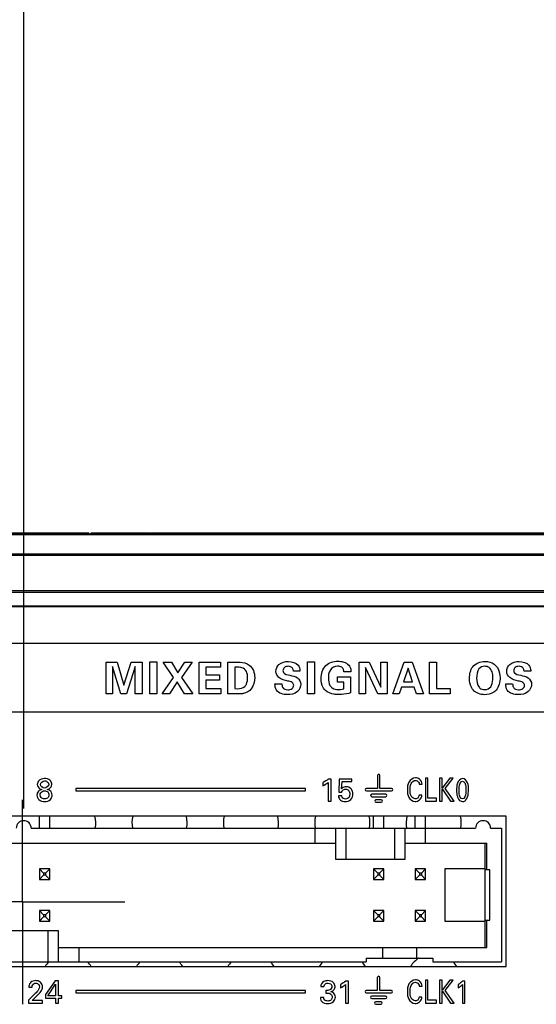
# Model space of a CAD drawing. Header units: inches. Extents: x 0 to 34, y 0 to 22.
# Tile 26 of 125: x 9.8 to 10.7, y 6.3 to 8. Entities that reach past the tile are written whole.
import ezdxf

# ---------------------------------------------------------------- set-up
doc = ezdxf.new("R2010")
doc.units = ezdxf.units.IN
doc.header["$LTSCALE"] = 1.87
doc.header["$MEASUREMENT"] = 0
doc.linetypes.add('CENTER', pattern=[0.6, 0.375, -0.075, 0.075, -0.075])
doc.layers.get('0').update_dxf_attribs({"linetype": 'CONTINUOUS'})
doc.layers.add('02___PRT_ALL_AXES', color=7, linetype='CONTINUOUS')
doc.layers.add('DIMENSIONS', color=7, linetype='CONTINUOUS')
doc.styles.get("Standard").update_dxf_attribs({"font": 'txt', "width": 0.8})
doc.dimstyles.new('DIMSTYLE_2', dxfattribs={"dimtxt": 0.125, "dimasz": 0.18, "dimexe": 0.125, "dimexo": 0.0625, "dimgap": 0.09, "dimtad": 0, "dimtih": 1, "dimtoh": 1, "dimdec": 3, "dimlfac": 1.333333, "dimzin": 4, "dimdsep": 46, "dimtxsty": 'STANDARD', "dimblk": '_FILLED', "dimblk1": '_FILLED', "dimblk2": '_FILLED', "dimcen": 0.09, "dimadec": 0, "dimazin": 0, "dimtp": 0.001, "dimtm": 0.001, "dimtfac": 1, "dimtdec": 3, "dimtofl": 0, "dimtmove": 0, "dimatfit": 3, "dimldrblk": '_FILLED', "dimfxl": 1, "dimtolj": 1, "dimtzin": 4, "dimarcsym": 0})

# ---------------------------------------------------------------- blocks, each defined once
blk = doc.blocks.new('*D13')
at = {"layer": 'DIMENSIONS', "color": 2, "linetype": 'CONTINUOUS'}
blk.add_line((11.061, 6.826), (11.061, 9.748), dxfattribs=at)
at = {"layer": 'DIMENSIONS', "color": 2, "linetype": 'CONTINUOUS', "insert": (10.9985, 9.8105), "char_height": 0.125, "width": 1.425, "attachment_point": 1, "rotation": 90, "line_spacing_factor": 0.9}
blk.add_mtext('6.143{\\Ftxt.shx;\\W1.000000;\\H0.125000; }[156.03]', dxfattribs=at)
blk = doc.blocks.new('_FILLED')
at = {"color": 0, "linetype": 'BYBLOCK'}
blk.add_solid([(0, 0), (-1, 0.1736), (-1, -0.1736)], dxfattribs=at)
blk = doc.blocks.new('*D14')
at = {"layer": 'DIMENSIONS', "color": 2, "linetype": 'CONTINUOUS'}
blk.add_line((11.6235, 6.826), (11.6235, 9.748), dxfattribs=at)
at = {"layer": 'DIMENSIONS', "color": 2, "linetype": 'CONTINUOUS', "insert": (11.561, 9.8105), "char_height": 0.125, "width": 1.425, "attachment_point": 1, "rotation": 90, "line_spacing_factor": 0.9}
blk.add_mtext('6.893{\\Ftxt.shx;\\W1.000000;\\H0.125000; }[175.08]', dxfattribs=at)
blk = doc.blocks.new('*D15')
at = {"layer": 'DIMENSIONS', "color": 2, "linetype": 'CONTINUOUS'}
blk.add_line((12.1687, 6.6965), (12.1687, 9.748), dxfattribs=at)
at = {"layer": 'DIMENSIONS', "color": 2, "linetype": 'CONTINUOUS', "insert": (12.1062, 9.8105), "char_height": 0.125, "width": 1.425, "attachment_point": 1, "rotation": 90, "line_spacing_factor": 0.9}
blk.add_mtext('7.620{\\Ftxt.shx;\\W1.000000;\\H0.125000; }[193.55]', dxfattribs=at)
blk = doc.blocks.new('*D16')
at = {"layer": 'DIMENSIONS', "color": 2, "linetype": 'CONTINUOUS'}
blk.add_line((12.6763, 6.826), (12.6763, 9.748), dxfattribs=at)
at = {"layer": 'DIMENSIONS', "color": 2, "linetype": 'CONTINUOUS', "insert": (12.6138, 9.8105), "char_height": 0.125, "width": 1.425, "attachment_point": 1, "rotation": 90, "line_spacing_factor": 0.9}
blk.add_mtext('8.297{\\Ftxt.shx;\\W1.000000;\\H0.125000; }[210.74]', dxfattribs=at)
blk = doc.blocks.new('*D17')
at = {"layer": 'DIMENSIONS', "color": 2, "linetype": 'CONTINUOUS'}
blk.add_line((13.2907, 6.826), (13.2907, 9.748), dxfattribs=at)
at = {"layer": 'DIMENSIONS', "color": 2, "linetype": 'CONTINUOUS', "insert": (13.2282, 9.8105), "char_height": 0.125, "width": 1.425, "attachment_point": 1, "rotation": 90, "line_spacing_factor": 0.9}
blk.add_mtext('9.116{\\Ftxt.shx;\\W1.000000;\\H0.125000; }[231.55]', dxfattribs=at)
blk = doc.blocks.new('*D26')
at = {"layer": 'DIMENSIONS', "color": 2, "linetype": 'CONTINUOUS'}
blk.add_line((9.7837, 6.615), (9.7837, 9.748), dxfattribs=at)
at = {"layer": 'DIMENSIONS', "color": 2, "linetype": 'CONTINUOUS', "insert": (9.7212, 9.8105), "char_height": 0.125, "width": 1.425, "attachment_point": 1, "rotation": 90, "line_spacing_factor": 0.9}
blk.add_mtext('4.440{\\Ftxt.shx;\\W1.000000;\\H0.125000; }[112.78]', dxfattribs=at)

msp = doc.modelspace()

# ---------------------------------------------------------------- linework, layer by layer
at = {"color": 7, "linetype": 'CONTINUOUS'}
for p, q in [((9.76149, 7.11024), (9.90092, 7.11024)), ((9.79783, 7.10799), (9.79783, 7.11024)), ((9.86698, 7.10799), (9.86698, 7.11024)), ((9.89785, 7.10799), (9.89785, 7.11024)), ((9.90092, 7.10799), (9.90092, 7.11024)), ((9.90464, 7.10799), (9.90464, 7.11024)), ((9.90464, 7.11024), (10.01145, 7.11024)), ((9.90617, 7.10799), (9.90617, 7.11024)), ((9.95432, 7.10799), (9.95432, 7.11024)), ((10.01145, 7.10799), (10.01145, 7.11024)), ((10.01276, 7.10799), (10.01276, 7.11024)), ((10.01276, 7.11024), (10.49052, 7.11024)), ((10.05695, 7.10799), (10.05695, 7.11024)), ((10.10315, 7.10799), (10.10315, 7.11024)), ((10.14736, 7.10799), (10.14736, 7.11024)), ((10.16223, 7.10799), (10.16223, 7.11024)), ((10.20841, 7.10799), (10.20841, 7.11024)), ((10.22046, 7.10799), (10.22046, 7.11024)), ((10.24475, 7.10799), (10.24475, 7.11024)), ((10.29421, 7.10799), (10.29421, 7.11024)), ((10.29989, 7.10799), (10.29989, 7.11024)), ((10.36751, 7.10799), (10.36751, 7.11024)), ((10.43361, 7.10799), (10.43361, 7.11024)), ((10.44106, 7.10799), (10.44106, 7.11024)), ((10.45418, 7.10799), (10.45418, 7.11024)), ((10.49052, 7.10799), (10.49052, 7.11024)), ((10.49059, 7.11024), (10.59375, 7.11024)), ((10.52795, 7.10799), (10.52795, 7.11024)), ((10.55705, 7.10799), (10.55705, 7.11024)), ((10.59381, 7.11024), (10.9068, 7.11024)), ((10.59381, 7.10799), (10.59381, 7.11024)), ((10.64001, 7.10799), (10.64001, 7.11024)), ((10.64307, 7.10799), (10.64307, 7.11024)), ((10.65509, 7.10799), (10.65509, 7.11024)), ((10.65971, 7.10799), (10.65971, 7.11024)), ((6.49681, 7.10799), (13.91066, 7.10799)), ((6.75374, 7.10713), (13.65374, 7.10713)), ((13.65374, 7.07135), (6.75374, 7.07135)), ((13.65374, 7.06926), (6.75374, 7.06926)), ((6.85874, 7.00628), (13.54874, 7.00628)), ((6.85874, 7.00356), (13.54874, 7.00356)), ((13.54874, 6.97836), (6.85874, 6.97836)), ((13.54874, 6.97726), (6.85874, 6.97726)), ((13.52164, 6.91132), (8.91021, 6.91132)), ((9.93171, 6.82068), (9.93171, 6.87791)), ((9.93171, 6.87791), (9.95174, 6.87791)), ((9.95847, 6.82068), (9.94319, 6.86976)), ((9.94319, 6.86976), (9.94319, 6.82068)), ((9.95174, 6.87791), (9.96385, 6.83628)), ((9.96385, 6.83628), (9.97691, 6.87791)), ((9.98419, 6.86976), (9.9686, 6.82068)), ((9.97691, 6.87791), (9.99638, 6.87791)), ((9.98419, 6.82068), (9.98419, 6.86976)), ((9.99638, 6.87791), (9.99638, 6.82068)), ((10.01041, 6.82068), (10.01041, 6.87807)), ((10.01041, 6.87807), (10.02268, 6.87807)), ((10.02268, 6.87807), (10.02268, 6.82068)), ((10.03399, 6.87791), (10.04911, 6.87791)), ((10.05276, 6.85029), (10.03399, 6.87791)), ((10.04911, 6.87791), (10.06067, 6.85844)), ((10.06067, 6.85844), (10.07302, 6.87791)), ((10.08615, 6.87791), (10.06731, 6.85037)), ((10.07302, 6.87791), (10.08615, 6.87791)), ((10.09859, 6.82068), (10.09859, 6.87791)), ((10.09859, 6.87791), (10.1369, 6.87791)), ((10.11086, 6.86858), (10.11086, 6.85496)), ((10.1369, 6.86858), (10.11086, 6.86858)), ((10.1369, 6.87791), (10.1369, 6.86858)), ((10.15021, 6.82068), (10.15021, 6.87775)), ((10.15021, 6.87775), (10.16914, 6.87767)), ((10.16264, 6.86849), (10.16264, 6.8301)), ((10.29367, 6.87807), (10.30594, 6.87807)), ((10.29367, 6.82068), (10.29367, 6.87807)), ((10.30594, 6.87807), (10.30594, 6.82068)), ((10.38613, 6.87791), (10.40386, 6.87791)), ((10.38613, 6.82068), (10.38613, 6.87791)), ((10.39768, 6.86818), (10.39768, 6.82068)), ((10.41985, 6.82068), (10.39768, 6.86818)), ((10.40386, 6.87791), (10.42531, 6.83287)), ((10.42531, 6.87791), (10.4367, 6.87791)), ((10.42531, 6.83287), (10.42531, 6.87791)), ((10.4367, 6.87791), (10.4367, 6.82068)), ((10.44638, 6.82068), (10.46704, 6.87791)), ((10.47401, 6.86667), (10.46553, 6.84229)), ((10.46704, 6.87791), (10.48161, 6.87791)), ((10.48192, 6.84229), (10.47401, 6.86667)), ((10.48161, 6.87791), (10.50147, 6.82068)), ((10.51256, 6.87783), (10.52506, 6.87783)), ((10.51256, 6.82068), (10.51256, 6.87783)), ((10.52506, 6.87783), (10.52506, 6.83042)), ((10.03265, 6.82068), (10.05276, 6.85029)), ((10.06731, 6.85037), (10.08726, 6.82068)), ((10.11086, 6.85496), (10.13525, 6.85496)), ((10.11086, 6.84562), (10.11086, 6.83019)), ((10.13525, 6.84562), (10.11086, 6.84562)), ((10.13525, 6.85496), (10.13525, 6.84562)), ((10.27988, 6.86153), (10.26809, 6.86153)), ((10.34733, 6.85116), (10.37068, 6.85116)), ((10.34733, 6.84166), (10.34733, 6.85116)), ((10.37148, 6.86034), (10.35873, 6.86034)), ((10.37068, 6.85116), (10.37068, 6.82259)), ((10.69431, 6.86153), (10.68252, 6.86153)), ((10.05948, 6.84221), (10.04579, 6.82068)), ((10.07223, 6.82068), (10.05948, 6.84221)), ((10.11086, 6.83019), (10.13778, 6.83019)), ((10.13778, 6.83019), (10.13778, 6.82068)), ((10.16264, 6.8301), (10.16747, 6.82994)), ((10.23492, 6.83896), (10.24743, 6.83896)), ((10.35842, 6.84166), (10.34733, 6.84166)), ((10.35842, 6.82963), (10.35842, 6.84166)), ((10.46237, 6.83303), (10.4581, 6.82068)), ((10.485, 6.83303), (10.46237, 6.83303)), ((10.46553, 6.84229), (10.48192, 6.84229)), ((10.48912, 6.82068), (10.485, 6.83303)), ((10.52506, 6.83042), (10.54961, 6.83042)), ((10.54961, 6.83042), (10.54961, 6.82068)), ((10.64935, 6.83896), (10.66186, 6.83896)), ((9.94319, 6.82068), (9.93171, 6.82068)), ((9.9686, 6.82068), (9.95847, 6.82068)), ((9.99638, 6.82068), (9.98419, 6.82068)), ((10.02268, 6.82068), (10.01041, 6.82068)), ((10.04579, 6.82068), (10.03265, 6.82068)), ((10.08726, 6.82068), (10.07223, 6.82068)), ((10.13778, 6.82068), (10.09859, 6.82068)), ((10.16803, 6.82068), (10.15021, 6.82068)), ((10.30594, 6.82068), (10.29367, 6.82068)), ((10.39768, 6.82068), (10.38613, 6.82068)), ((10.4367, 6.82068), (10.41985, 6.82068)), ((10.4581, 6.82068), (10.44638, 6.82068)), ((10.50147, 6.82068), (10.48912, 6.82068)), ((10.54961, 6.82068), (10.51256, 6.82068)), ((8.91021, 6.7884), (13.52164, 6.7884)), ((10.33579, 6.66768), (10.33071, 6.66768)), ((10.33579, 6.62809), (10.33579, 6.66768)), ((10.35054, 6.66768), (10.34951, 6.64411)), ((10.3728, 6.66768), (10.35054, 6.66768)), ((10.3728, 6.66305), (10.3728, 6.66768)), ((10.41903, 6.67402), (10.41903, 6.65078)), ((10.42341, 6.65078), (10.42341, 6.67402)), ((10.50963, 6.6694), (10.5051, 6.6694)), ((10.5051, 6.6694), (10.5051, 6.62809)), ((10.50963, 6.63318), (10.50963, 6.6694)), ((10.53511, 6.6694), (10.53057, 6.6694)), ((10.53057, 6.6694), (10.53057, 6.62809)), ((10.53511, 6.65132), (10.53511, 6.6694)), ((10.54889, 6.6694), (10.53511, 6.65132)), ((10.54038, 6.65092), (10.55516, 6.6694)), ((10.55516, 6.6694), (10.54889, 6.6694)), ((9.87748, 6.65047), (9.87748, 6.64672)), ((10.29, 6.65047), (9.87748, 6.65047)), ((10.29, 6.64672), (10.29, 6.65047)), ((10.32109, 6.66145), (10.32109, 6.65573)), ((10.3303, 6.66145), (10.3303, 6.62809)), ((10.35471, 6.65023), (10.35547, 6.66305)), ((10.35547, 6.66305), (10.3728, 6.66305)), ((10.41903, 6.65078), (10.39919, 6.65078)), ((10.44429, 6.65078), (10.42341, 6.65078)), ((10.49422, 6.65824), (10.49911, 6.65824)), ((10.53511, 6.62809), (10.53511, 6.65)), ((10.53511, 6.65), (10.55035, 6.62809)), ((10.55676, 6.62809), (10.54038, 6.65092)), ((9.87748, 6.64672), (10.29, 6.64672)), ((10.35495, 6.63747), (10.349, 6.63747)), ((10.34951, 6.64411), (10.35471, 6.64411)), ((10.39919, 6.64641), (10.44429, 6.64641)), ((10.43398, 6.64044), (10.40895, 6.64044)), ((10.40895, 6.63607), (10.43398, 6.63607)), ((10.49902, 6.63896), (10.49399, 6.63896)), ((10.52501, 6.63318), (10.50963, 6.63318)), ((10.52501, 6.62809), (10.52501, 6.63318)), ((10.3303, 6.62809), (10.33579, 6.62809)), ((10.42578, 6.63027), (10.41634, 6.63027)), ((10.41634, 6.6259), (10.42578, 6.6259)), ((10.5051, 6.62809), (10.52501, 6.62809)), ((10.53057, 6.62809), (10.53511, 6.62809)), ((10.55035, 6.62809), (10.55676, 6.62809)), ((10.64999, 6.60121), (8.91749, 6.60121)), ((9.81205, 6.57946), (9.81205, 6.60121)), ((9.83042, 6.57946), (9.83042, 6.60121)), ((10.41205, 6.57946), (10.41205, 6.60121)), ((10.43042, 6.57946), (10.43042, 6.60121)), ((10.48705, 6.57946), (10.48705, 6.60121)), ((10.50542, 6.57946), (10.50542, 6.60121)), ((10.64999, 6.33121), (10.64999, 6.60121)), ((9.79724, 6.57946), (10.59524, 6.57946)), ((10.30686, 6.57946), (10.30686, 6.55246)), ((10.34436, 6.52321), (10.34436, 6.57946)), ((10.36311, 6.52321), (10.36311, 6.57946)), ((10.44936, 6.57946), (10.44936, 6.52321)), ((10.46811, 6.57946), (10.46811, 6.52321)), ((10.50561, 6.55246), (10.50561, 6.57946)), ((10.62224, 6.57946), (10.64174, 6.57946)), ((10.64174, 6.57946), (10.64174, 6.33946)), ((9.22311, 6.55246), (10.34436, 6.55246)), ((10.46811, 6.55246), (10.61549, 6.55246)), ((10.61174, 6.55246), (10.61174, 6.36496)), ((10.61549, 6.50446), (10.61549, 6.55246)), ((10.46811, 6.52321), (10.34436, 6.52321)), ((9.81186, 6.50634), (9.81957, 6.49863)), ((9.81186, 6.50634), (9.81186, 6.48759)), ((9.83061, 6.50634), (9.81186, 6.50634)), ((9.81957, 6.4953), (9.81186, 6.48759)), ((9.81957, 6.49863), (9.81957, 6.4953)), ((9.8229, 6.49863), (9.81957, 6.49863)), ((9.8229, 6.4953), (9.81957, 6.4953)), ((9.83061, 6.50634), (9.8229, 6.49863)), ((9.8229, 6.49863), (9.8229, 6.4953)), ((9.8229, 6.4953), (9.83061, 6.48759)), ((9.83061, 6.48759), (9.83061, 6.50634)), ((10.43061, 6.50634), (10.41186, 6.50634)), ((10.41186, 6.50634), (10.41957, 6.49863)), ((10.41186, 6.50634), (10.41186, 6.48759)), ((10.41957, 6.4953), (10.41186, 6.48759)), ((10.4229, 6.49863), (10.41957, 6.49863)), ((10.41957, 6.49863), (10.41957, 6.4953)), ((10.4229, 6.4953), (10.41957, 6.4953)), ((10.43061, 6.50634), (10.4229, 6.49863)), ((10.4229, 6.49863), (10.4229, 6.4953)), ((10.4229, 6.4953), (10.43061, 6.48759)), ((10.43061, 6.48759), (10.43061, 6.50634)), ((10.50561, 6.50634), (10.48686, 6.50634)), ((10.48686, 6.50634), (10.49457, 6.49863)), ((10.48686, 6.50634), (10.48686, 6.48759)), ((10.49457, 6.4953), (10.48686, 6.48759)), ((10.4979, 6.49863), (10.49457, 6.49863)), ((10.49457, 6.49863), (10.49457, 6.4953)), ((10.4979, 6.4953), (10.49457, 6.4953)), ((10.50561, 6.50634), (10.4979, 6.49863)), ((10.4979, 6.49863), (10.4979, 6.4953)), ((10.4979, 6.4953), (10.50561, 6.48759)), ((10.50561, 6.48759), (10.50561, 6.50634)), ((10.54049, 6.5068), (10.61174, 6.5068)), ((10.54049, 6.41212), (10.54049, 6.5068)), ((10.62074, 6.50446), (10.61174, 6.50446)), ((10.62074, 6.41446), (10.62074, 6.50446)), ((9.81186, 6.48759), (9.83061, 6.48759)), ((10.41186, 6.48759), (10.43061, 6.48759)), ((10.48686, 6.48759), (10.50561, 6.48759)), ((9.81186, 6.43134), (9.81957, 6.42363)), ((9.81186, 6.43134), (9.81186, 6.41259)), ((9.83061, 6.43134), (9.81186, 6.43134)), ((9.81957, 6.4203), (9.81186, 6.41259)), ((9.81957, 6.42363), (9.81957, 6.4203)), ((9.8229, 6.42363), (9.81957, 6.42363)), ((9.8229, 6.4203), (9.81957, 6.4203)), ((9.83061, 6.43134), (9.8229, 6.42363)), ((9.8229, 6.42363), (9.8229, 6.4203)), ((9.8229, 6.4203), (9.83061, 6.41259)), ((9.83061, 6.41259), (9.83061, 6.43134)), ((10.43061, 6.43134), (10.41186, 6.43134)), ((10.41186, 6.43134), (10.41957, 6.42363)), ((10.41186, 6.43134), (10.41186, 6.41259)), ((10.41957, 6.4203), (10.41186, 6.41259)), ((10.4229, 6.42363), (10.41957, 6.42363)), ((10.41957, 6.42363), (10.41957, 6.4203)), ((10.4229, 6.4203), (10.41957, 6.4203)), ((10.43061, 6.43134), (10.4229, 6.42363)), ((10.4229, 6.42363), (10.4229, 6.4203)), ((10.4229, 6.4203), (10.43061, 6.41259)), ((10.43061, 6.41259), (10.43061, 6.43134)), ((10.50561, 6.43134), (10.48686, 6.43134)), ((10.49457, 6.42363), (10.48686, 6.43134)), ((10.48686, 6.43134), (10.48686, 6.41259)), ((10.49457, 6.4203), (10.48686, 6.41259)), ((10.4979, 6.42363), (10.49457, 6.42363)), ((10.49457, 6.42363), (10.49457, 6.4203)), ((10.4979, 6.4203), (10.49457, 6.4203)), ((10.50561, 6.43134), (10.4979, 6.42363)), ((10.4979, 6.4203), (10.4979, 6.42363)), ((10.50561, 6.41259), (10.4979, 6.4203)), ((10.50561, 6.41259), (10.50561, 6.43134)), ((9.81186, 6.41259), (9.83061, 6.41259)), ((10.41186, 6.41259), (10.43061, 6.41259)), ((10.48686, 6.41259), (10.50561, 6.41259)), ((10.61174, 6.41212), (10.54049, 6.41212)), ((10.61174, 6.41446), (10.62074, 6.41446)), ((10.61549, 6.36496), (10.61549, 6.41446)), ((9.72186, 6.39571), (9.84561, 6.39571)), ((9.82686, 6.39571), (9.82686, 6.33946)), ((9.84561, 6.39571), (9.84561, 6.33946)), ((9.84561, 6.36496), (10.61549, 6.36496)), ((9.88311, 6.33946), (9.88311, 6.36496)), ((10.42799, 6.36496), (10.42799, 6.34621)), ((10.43624, 6.36534), (10.48124, 6.36534)), ((10.43624, 6.36533), (10.43624, 6.36496)), ((10.48124, 6.36496), (10.48124, 6.36533)), ((10.48949, 6.34621), (10.48949, 6.36496)), ((9.24374, 6.33946), (10.39874, 6.33946)), ((10.39874, 6.34621), (10.51874, 6.34621)), ((10.39874, 6.34621), (10.39874, 6.33946)), ((10.51874, 6.34621), (10.51874, 6.33946)), ((10.51874, 6.33946), (10.64174, 6.33946)), ((8.91749, 6.33121), (10.64999, 6.33121)), ((9.84, 6.30542), (9.82283, 6.28071)), ((9.82719, 6.27853), (9.84086, 6.29942)), ((9.84619, 6.30542), (9.84, 6.30542)), ((9.84086, 6.29942), (9.84086, 6.27853)), ((9.84619, 6.27853), (9.84619, 6.30542)), ((10.35252, 6.29868), (10.35252, 6.29295)), ((10.36172, 6.29868), (10.36172, 6.26531)), ((10.36721, 6.30491), (10.36213, 6.30491)), ((10.36721, 6.26531), (10.36721, 6.30491)), ((10.41877, 6.31125), (10.41877, 6.28801)), ((10.42314, 6.28801), (10.42314, 6.31125)), ((10.50963, 6.30663), (10.5051, 6.30663)), ((10.5051, 6.30663), (10.5051, 6.26531)), ((10.50963, 6.27041), (10.50963, 6.30663)), ((10.53511, 6.30663), (10.53057, 6.30663)), ((10.53057, 6.30663), (10.53057, 6.26531)), ((10.53511, 6.28854), (10.53511, 6.30663)), ((10.54889, 6.30663), (10.53511, 6.28854)), ((10.54038, 6.28815), (10.55516, 6.30663)), ((10.55516, 6.30663), (10.54889, 6.30663)), ((10.56423, 6.29868), (10.56423, 6.29295)), ((10.57159, 6.29868), (10.57159, 6.26531)), ((10.57599, 6.30491), (10.57192, 6.30491)), ((10.57599, 6.26531), (10.57599, 6.30491)), ((9.80277, 6.28071), (9.79242, 6.27052)), ((9.79299, 6.2941), (9.799, 6.2941)), ((9.80569, 6.27642), (9.81302, 6.2842)), ((9.82283, 6.28071), (9.82283, 6.2739)), ((9.84086, 6.27853), (9.82719, 6.27853)), ((9.85197, 6.27853), (9.84619, 6.27853)), ((9.85197, 6.2739), (9.85197, 6.27853)), ((10.28998, 6.2877), (9.87748, 6.2877)), ((9.87748, 6.2877), (9.87748, 6.28394)), ((9.87748, 6.28394), (10.28998, 6.28394)), ((10.28998, 6.28394), (10.28998, 6.2877)), ((10.31718, 6.29484), (10.32295, 6.29484)), ((10.32656, 6.28797), (10.32656, 6.28334)), ((10.41877, 6.28801), (10.39892, 6.28801)), ((10.39892, 6.28363), (10.44403, 6.28363)), ((10.44403, 6.28801), (10.42314, 6.28801)), ((10.49422, 6.29547), (10.49911, 6.29547)), ((10.53511, 6.28723), (10.55035, 6.26531)), ((10.53511, 6.26531), (10.53511, 6.28723)), ((10.55676, 6.26531), (10.54038, 6.28815)), ((9.79242, 6.27052), (9.79242, 6.26531)), ((9.79242, 6.26531), (9.81759, 6.26531)), ((9.79876, 6.26984), (9.80569, 6.27642)), ((9.81759, 6.26984), (9.79876, 6.26984)), ((9.81759, 6.26531), (9.81759, 6.26984)), ((9.82283, 6.2739), (9.84069, 6.2739)), ((9.84069, 6.2739), (9.84069, 6.26531)), ((9.84069, 6.26531), (9.84619, 6.26531)), ((9.84619, 6.2739), (9.85197, 6.2739)), ((9.84619, 6.26531), (9.84619, 6.2739)), ((10.32261, 6.2755), (10.31655, 6.2755)), ((10.36172, 6.26531), (10.36721, 6.26531)), ((10.43371, 6.27767), (10.40869, 6.27767)), ((10.40869, 6.2733), (10.43371, 6.2733)), ((10.42551, 6.2675), (10.41607, 6.2675)), ((10.41607, 6.26312), (10.42551, 6.26312)), ((10.49902, 6.27618), (10.49399, 6.27618)), ((10.5051, 6.26531), (10.52501, 6.26531)), ((10.52501, 6.27041), (10.50963, 6.27041)), ((10.52501, 6.26531), (10.52501, 6.27041)), ((10.53057, 6.26531), (10.53511, 6.26531)), ((10.55035, 6.26531), (10.55676, 6.26531)), ((10.57159, 6.26531), (10.57599, 6.26531))]:
    msp.add_line(p, q, dxfattribs=at)
for centre in [(9.78374, 6.57946), (10.60874, 6.57946)]:
    msp.add_arc(centre, 0.0135, 0, 180, dxfattribs=at)
for centre, major_axis, start_param, end_param in [((9.86365, 6.58911), (0, 0.04959), 4.5165382, 4.958949), ((10.02775, 6.58911), (0, 0.04959), 1.3242363, 1.7666471), ((10.02775, 6.58911), (0, 0.04959), 4.5165382, 4.958949), ((10.19185, 6.58911), (0, 0.04959), 1.3242363, 1.7666471), ((10.19185, 6.58911), (0, 0.04959), 4.5165382, 4.958949), ((10.35595, 6.58911), (0, 0.04959), 1.3242363, 1.7666471), ((10.35595, 6.58911), (0, 0.04959), 4.5165382, 4.958949), ((10.52005, 6.58911), (0, 0.04959), 1.3242363, 1.7666471), ((10.52005, 6.58911), (0, 0.04959), 4.5165382, 4.958949), ((9.86365, 6.30488), (0, 0.04916), 0.7904405, 1.0055044), ((9.86365, 6.30488), (0, 0.04916), -1.0055044, -0.7904405), ((10.02775, 6.30488), (0, 0.04916), 0.7904405, 1.0055044), ((10.02775, 6.30488), (0, 0.04916), -1.0055044, -0.7904405), ((10.19185, 6.30488), (0, 0.04916), 0.7904405, 1.0055044), ((10.19185, 6.30488), (0, 0.04916), -1.0055044, -0.7904405), ((10.35595, 6.30488), (0, 0.04916), 0.7904405, 1.0055044), ((10.35595, 6.30488), (0, 0.04916), -1.0055044, -0.7904405), ((10.52005, 6.30488), (0, 0.04916), 0.5719308, 1.0055044), ((10.52005, 6.30488), (0, 0.04916), -1.0055044, -0.7904405)]:
    msp.add_ellipse(centre, major_axis=major_axis, ratio=0.9999988, start_param=start_param, end_param=end_param, dxfattribs=at)
for points, knots in [([(10.31789, 6.84838), (10.31789, 6.8566), (10.32288, 6.8742), (10.34025, 6.87949), (10.34789, 6.87949)], [0, 0, 0, 0, 0.5182732, 1, 1, 1, 1]), ([(10.17546, 6.8677), (10.17478, 6.86789), (10.17057, 6.86882), (10.16622, 6.86866), (10.16264, 6.86849)], [0, 0, 0, 0, 0.1655884, 1, 1, 1, 1]), ([(10.16914, 6.87767), (10.17028, 6.87767), (10.17707, 6.87753), (10.18427, 6.8759), (10.18884, 6.87253)], [0, 0, 0, 0, 0.1683466, 1, 1, 1, 1]), ([(10.18591, 6.85005), (10.18591, 6.85382), (10.18505, 6.86141), (10.17882, 6.86677), (10.17546, 6.8677)], [0, 0, 0, 0, 0.5195079, 1, 1, 1, 1]), ([(10.23674, 6.86113), (10.23674, 6.86563), (10.24148, 6.87683), (10.25336, 6.87886), (10.25939, 6.87886)], [0, 0, 0, 0, 0.4274068, 1, 1, 1, 1]), ([(10.25883, 6.87023), (10.25644, 6.87023), (10.25154, 6.86926), (10.24941, 6.86454), (10.24941, 6.86247)], [0, 0, 0, 0, 0.536422, 1, 1, 1, 1]), ([(10.24941, 6.86247), (10.24941, 6.86136), (10.25069, 6.8557), (10.25773, 6.85519), (10.26184, 6.85416)], [0, 0, 0, 0, 0.2081188, 1, 1, 1, 1]), ([(10.26809, 6.86153), (10.26795, 6.86329), (10.267, 6.86818), (10.26168, 6.87023), (10.25883, 6.87023)], [0, 0, 0, 0, 0.3835074, 1, 1, 1, 1]), ([(10.27664, 6.87214), (10.27739, 6.87118), (10.27936, 6.86793), (10.27988, 6.86406), (10.27988, 6.86153)], [0, 0, 0, 0, 0.3241478, 1, 1, 1, 1]), ([(10.34757, 6.87055), (10.34239, 6.87055), (10.33175, 6.86442), (10.33087, 6.85362), (10.33087, 6.84878)], [0, 0, 0, 0, 0.5171776, 1, 1, 1, 1]), ([(10.35714, 6.86611), (10.35659, 6.867), (10.35406, 6.86974), (10.35016, 6.87055), (10.34757, 6.87055)], [0, 0, 0, 0, 0.2872311, 1, 1, 1, 1]), ([(10.36736, 6.87229), (10.36822, 6.87129), (10.37072, 6.86774), (10.3714, 6.8633), (10.37148, 6.86034)], [0, 0, 0, 0, 0.3082425, 1, 1, 1, 1]), ([(10.58437, 6.84846), (10.58437, 6.85575), (10.58729, 6.87239), (10.604, 6.87911), (10.61183, 6.87911)], [0, 0, 0, 0, 0.4818668, 1, 1, 1, 1]), ([(10.61183, 6.87911), (10.61348, 6.87911), (10.6207, 6.8787), (10.62819, 6.87556), (10.63193, 6.87134)], [0, 0, 0, 0, 0.2258867, 1, 1, 1, 1]), ([(10.62498, 6.86018), (10.62398, 6.86312), (10.62078, 6.86861), (10.61465, 6.87032), (10.61191, 6.87032)], [0, 0, 0, 0, 0.531801, 1, 1, 1, 1]), ([(10.63193, 6.87134), (10.63339, 6.86968), (10.6377, 6.86322), (10.63922, 6.85529), (10.63922, 6.84982)], [0, 0, 0, 0, 0.288258, 1, 1, 1, 1]), ([(10.65117, 6.86113), (10.65117, 6.86563), (10.65591, 6.87683), (10.66778, 6.87886), (10.67381, 6.87886)], [0, 0, 0, 0, 0.4274176, 1, 1, 1, 1]), ([(10.67326, 6.87023), (10.67087, 6.87023), (10.66597, 6.86926), (10.66384, 6.86454), (10.66384, 6.86247)], [0, 0, 0, 0, 0.536422, 1, 1, 1, 1]), ([(10.66384, 6.86247), (10.66384, 6.86136), (10.66512, 6.8557), (10.67216, 6.85519), (10.67627, 6.85416)], [0, 0, 0, 0, 0.2081068, 1, 1, 1, 1]), ([(10.68252, 6.86153), (10.68238, 6.86329), (10.68143, 6.86818), (10.67611, 6.87023), (10.67326, 6.87023)], [0, 0, 0, 0, 0.383501, 1, 1, 1, 1]), ([(10.69107, 6.87214), (10.69182, 6.87118), (10.69379, 6.86793), (10.69431, 6.86406), (10.69431, 6.86153)], [0, 0, 0, 0, 0.3241478, 1, 1, 1, 1]), ([(10.19857, 6.85005), (10.19857, 6.84302), (10.19572, 6.82946), (10.18374, 6.82231), (10.17831, 6.82131)], [0, 0, 0, 0, 0.5603778, 1, 1, 1, 1]), ([(10.18076, 6.8339), (10.18195, 6.83509), (10.18513, 6.84004), (10.18591, 6.84598), (10.18591, 6.85005)], [0, 0, 0, 0, 0.2926734, 1, 1, 1, 1]), ([(10.2578, 6.8438), (10.25236, 6.84516), (10.24212, 6.84707), (10.23674, 6.85701), (10.23674, 6.86113)], [0, 0, 0, 0, 0.5767339, 1, 1, 1, 1]), ([(10.26184, 6.85416), (10.26649, 6.85305), (10.27598, 6.85161), (10.28147, 6.84225), (10.28147, 6.83794)], [0, 0, 0, 0, 0.5260234, 1, 1, 1, 1]), ([(10.32549, 6.82701), (10.32395, 6.82851), (10.31926, 6.83477), (10.31789, 6.84283), (10.31789, 6.84838)], [0, 0, 0, 0, 0.2789643, 1, 1, 1, 1]), ([(10.33087, 6.84878), (10.33087, 6.84765), (10.33108, 6.84229), (10.33271, 6.83655), (10.33562, 6.83343)], [0, 0, 0, 0, 0.2099558, 1, 1, 1, 1]), ([(10.59141, 6.82709), (10.58991, 6.82869), (10.58557, 6.83511), (10.58437, 6.84303), (10.58437, 6.84846)], [0, 0, 0, 0, 0.2874871, 1, 1, 1, 1]), ([(10.62251, 6.83358), (10.62304, 6.83437), (10.62585, 6.83932), (10.6264, 6.84526), (10.6264, 6.84997)], [0, 0, 0, 0, 0.1681235, 1, 1, 1, 1]), ([(10.67223, 6.8438), (10.66679, 6.84516), (10.65655, 6.84707), (10.65117, 6.85701), (10.65117, 6.86113)], [0, 0, 0, 0, 0.5767425, 1, 1, 1, 1]), ([(10.67627, 6.85416), (10.68092, 6.85305), (10.6904, 6.85161), (10.6959, 6.84225), (10.6959, 6.83794)], [0, 0, 0, 0, 0.5260196, 1, 1, 1, 1]), ([(10.25709, 6.81934), (10.25016, 6.81934), (10.23658, 6.82273), (10.23498, 6.83489), (10.23492, 6.83896)], [0, 0, 0, 0, 0.6293088, 1, 1, 1, 1]), ([(10.24743, 6.83896), (10.24743, 6.83678), (10.24777, 6.83067), (10.25442, 6.82812), (10.2578, 6.82812)], [0, 0, 0, 0, 0.392269, 1, 1, 1, 1]), ([(10.28147, 6.83794), (10.28147, 6.83308), (10.2757, 6.82148), (10.2634, 6.81934), (10.25709, 6.81934)], [0, 0, 0, 0, 0.434914, 1, 1, 1, 1]), ([(10.26864, 6.83612), (10.26864, 6.83803), (10.26576, 6.84291), (10.26057, 6.84313), (10.2578, 6.8438)], [0, 0, 0, 0, 0.4021556, 1, 1, 1, 1]), ([(10.2578, 6.82812), (10.26054, 6.82812), (10.26592, 6.82888), (10.26864, 6.83395), (10.26864, 6.83612)], [0, 0, 0, 0, 0.5581632, 1, 1, 1, 1]), ([(10.34979, 6.81942), (10.34689, 6.81942), (10.33835, 6.81977), (10.32956, 6.82301), (10.32549, 6.82701)], [0, 0, 0, 0, 0.3365545, 1, 1, 1, 1]), ([(10.33562, 6.83343), (10.33632, 6.83265), (10.33995, 6.82931), (10.34525, 6.82852), (10.34907, 6.82852)], [0, 0, 0, 0, 0.2157377, 1, 1, 1, 1]), ([(10.34907, 6.82852), (10.35033, 6.82852), (10.35347, 6.82857), (10.35661, 6.8291), (10.35842, 6.82963)], [0, 0, 0, 0, 0.4003824, 1, 1, 1, 1]), ([(10.60147, 6.83287), (10.60192, 6.83225), (10.6045, 6.82932), (10.60874, 6.82828), (10.61183, 6.82828)], [0, 0, 0, 0, 0.1998403, 1, 1, 1, 1]), ([(10.63202, 6.82741), (10.63053, 6.82573), (10.62467, 6.82093), (10.61689, 6.81926), (10.61167, 6.81926)], [0, 0, 0, 0, 0.3003161, 1, 1, 1, 1]), ([(10.67152, 6.81934), (10.66459, 6.81934), (10.65101, 6.82273), (10.64941, 6.83489), (10.64935, 6.83896)], [0, 0, 0, 0, 0.6293057, 1, 1, 1, 1]), ([(10.66186, 6.83896), (10.66186, 6.83678), (10.6622, 6.83067), (10.66885, 6.82812), (10.67223, 6.82812)], [0, 0, 0, 0, 0.3922581, 1, 1, 1, 1]), ([(10.6959, 6.83794), (10.6959, 6.83308), (10.69013, 6.82148), (10.67782, 6.81934), (10.67152, 6.81934)], [0, 0, 0, 0, 0.4349063, 1, 1, 1, 1]), ([(10.68307, 6.83612), (10.68307, 6.83803), (10.68019, 6.84291), (10.675, 6.84313), (10.67223, 6.8438)], [0, 0, 0, 0, 0.4021556, 1, 1, 1, 1]), ([(10.67223, 6.82812), (10.67497, 6.82812), (10.68035, 6.82888), (10.68307, 6.83395), (10.68307, 6.83612)], [0, 0, 0, 0, 0.5581632, 1, 1, 1, 1]), ([(10.17831, 6.82131), (10.17775, 6.82121), (10.17435, 6.82068), (10.17089, 6.82068), (10.16803, 6.82068)], [0, 0, 0, 0, 0.1664501, 1, 1, 1, 1]), ([(10.37068, 6.82259), (10.36964, 6.82224), (10.36292, 6.82004), (10.35575, 6.81942), (10.34979, 6.81942)], [0, 0, 0, 0, 0.1561389, 1, 1, 1, 1]), ([(9.82104, 6.6686), (9.81734, 6.6686), (9.81051, 6.66655), (9.80822, 6.66018), (9.80822, 6.65779)], [0, 0, 0, 0, 0.6068468, 1, 1, 1, 1]), ([(9.83421, 6.65801), (9.83421, 6.66079), (9.83123, 6.66728), (9.82443, 6.6686), (9.82104, 6.6686)], [0, 0, 0, 0, 0.4497981, 1, 1, 1, 1]), ([(10.48726, 6.66997), (10.48263, 6.66997), (10.47335, 6.66296), (10.4728, 6.65308), (10.4728, 6.64829)], [0, 0, 0, 0, 0.4913805, 1, 1, 1, 1]), ([(10.49911, 6.65824), (10.49889, 6.66169), (10.49635, 6.66831), (10.48986, 6.66997), (10.48726, 6.66997)], [0, 0, 0, 0, 0.5703511, 1, 1, 1, 1]), ([(10.57182, 6.66849), (10.56772, 6.66849), (10.56088, 6.6599), (10.56121, 6.65171), (10.56121, 6.64743)], [0, 0, 0, 0, 0.4898673, 1, 1, 1, 1]), ([(10.58244, 6.64835), (10.58244, 6.65267), (10.58276, 6.66086), (10.57565, 6.66849), (10.57182, 6.66849)], [0, 0, 0, 0, 0.5308685, 1, 1, 1, 1]), ([(9.80822, 6.65779), (9.80822, 6.65487), (9.81099, 6.65054), (9.81497, 6.64923), (9.81618, 6.64897)], [0, 0, 0, 0, 0.7026156, 1, 1, 1, 1]), ([(9.82127, 6.66437), (9.82233, 6.66437), (9.8259, 6.66406), (9.82871, 6.66034), (9.82871, 6.6579)], [0, 0, 0, 0, 0.3040662, 1, 1, 1, 1]), ([(9.82613, 6.64903), (9.82738, 6.64926), (9.8315, 6.65053), (9.83421, 6.65505), (9.83421, 6.65801)], [0, 0, 0, 0, 0.3008791, 1, 1, 1, 1]), ([(10.36307, 6.65389), (10.36053, 6.65389), (10.3573, 6.65274), (10.35509, 6.65061), (10.35471, 6.65023)], [0, 0, 0, 0, 0.8280934, 1, 1, 1, 1]), ([(10.37492, 6.64085), (10.37492, 6.64403), (10.37324, 6.65099), (10.36632, 6.65389), (10.36307, 6.65389)], [0, 0, 0, 0, 0.4945536, 1, 1, 1, 1]), ([(10.47769, 6.64835), (10.47769, 6.65209), (10.47756, 6.65919), (10.48384, 6.66539), (10.48708, 6.66539)], [0, 0, 0, 0, 0.5360405, 1, 1, 1, 1]), ([(10.48708, 6.66539), (10.48929, 6.66539), (10.49333, 6.66344), (10.49404, 6.65966), (10.49422, 6.65824)], [0, 0, 0, 0, 0.606444, 1, 1, 1, 1]), ([(10.5656, 6.64772), (10.5656, 6.64956), (10.56558, 6.65493), (10.56778, 6.66391), (10.57188, 6.66391)], [0, 0, 0, 0, 0.310404, 1, 1, 1, 1]), ([(10.57188, 6.66391), (10.57561, 6.66391), (10.57809, 6.65529), (10.578, 6.65), (10.578, 6.64783)], [0, 0, 0, 0, 0.6319075, 1, 1, 1, 1]), ([(9.8132, 6.63919), (9.8132, 6.64197), (9.81619, 6.64616), (9.82015, 6.64663), (9.82127, 6.64663)], [0, 0, 0, 0, 0.7129444, 1, 1, 1, 1]), ([(9.82115, 6.63192), (9.81893, 6.63192), (9.8146, 6.63333), (9.8132, 6.63749), (9.8132, 6.63919)], [0, 0, 0, 0, 0.5659793, 1, 1, 1, 1]), ([(9.82905, 6.63936), (9.82905, 6.63767), (9.82793, 6.63337), (9.82344, 6.63192), (9.82115, 6.63192)], [0, 0, 0, 0, 0.4259921, 1, 1, 1, 1]), ([(9.82115, 6.6274), (9.82487, 6.6274), (9.83216, 6.62927), (9.83477, 6.6362), (9.83477, 6.63902)], [0, 0, 0, 0, 0.5692443, 1, 1, 1, 1]), ([(9.82127, 6.64663), (9.82324, 6.64663), (9.82746, 6.64544), (9.82905, 6.64127), (9.82905, 6.63936)], [0, 0, 0, 0, 0.5087599, 1, 1, 1, 1]), ([(9.83477, 6.63902), (9.83477, 6.64181), (9.83263, 6.64694), (9.82797, 6.64854), (9.82613, 6.64903)], [0, 0, 0, 0, 0.594576, 1, 1, 1, 1]), ([(10.349, 6.63747), (10.34911, 6.63465), (10.35173, 6.62862), (10.35792, 6.62717), (10.36079, 6.62717)], [0, 0, 0, 0, 0.496633, 1, 1, 1, 1]), ([(10.36153, 6.63187), (10.35931, 6.63187), (10.35566, 6.63339), (10.35497, 6.63659), (10.35495, 6.63747)], [0, 0, 0, 0, 0.7153647, 1, 1, 1, 1]), ([(10.36079, 6.62717), (10.36446, 6.62717), (10.37223, 6.62966), (10.37492, 6.63736), (10.37492, 6.64085)], [0, 0, 0, 0, 0.5126466, 1, 1, 1, 1]), ([(10.36936, 6.64096), (10.36936, 6.63907), (10.36871, 6.63444), (10.36401, 6.63187), (10.36153, 6.63187)], [0, 0, 0, 0, 0.432708, 1, 1, 1, 1]), ([(10.36187, 6.64949), (10.36384, 6.64949), (10.36838, 6.64781), (10.36936, 6.64316), (10.36936, 6.64096)], [0, 0, 0, 0, 0.4721833, 1, 1, 1, 1]), ([(10.4728, 6.64829), (10.4728, 6.64373), (10.4732, 6.63423), (10.48216, 6.62746), (10.48666, 6.62746)], [0, 0, 0, 0, 0.5028749, 1, 1, 1, 1]), ([(10.48703, 6.63215), (10.48399, 6.63215), (10.47754, 6.63752), (10.47769, 6.64462), (10.47769, 6.64835)], [0, 0, 0, 0, 0.4494815, 1, 1, 1, 1]), ([(10.48666, 6.62746), (10.48949, 6.62746), (10.49597, 6.62932), (10.49874, 6.6357), (10.49902, 6.63896)], [0, 0, 0, 0, 0.4643272, 1, 1, 1, 1]), ([(10.56121, 6.64743), (10.56121, 6.64363), (10.56149, 6.63895), (10.56298, 6.6346), (10.56327, 6.63387)], [0, 0, 0, 0, 0.828502, 1, 1, 1, 1]), ([(10.57177, 6.63203), (10.56805, 6.63203), (10.56556, 6.64045), (10.5656, 6.64566), (10.5656, 6.64772)], [0, 0, 0, 0, 0.6442809, 1, 1, 1, 1]), ([(10.578, 6.64783), (10.578, 6.64601), (10.57799, 6.64075), (10.57576, 6.63203), (10.57177, 6.63203)], [0, 0, 0, 0, 0.3138655, 1, 1, 1, 1]), ([(10.57805, 6.63032), (10.58074, 6.63347), (10.58225, 6.64008), (10.58244, 6.64624), (10.58244, 6.64835)], [0, 0, 0, 0, 0.6632105, 1, 1, 1, 1]), ([(10.57173, 6.62729), (10.57333, 6.62729), (10.57579, 6.62808), (10.57754, 6.62972), (10.57805, 6.63032)], [0, 0, 0, 0, 0.6714731, 1, 1, 1, 1]), ([(9.79665, 6.3028), (9.79469, 6.30109), (9.79314, 6.29785), (9.793, 6.29469), (9.79299, 6.2941)], [0, 0, 0, 0, 0.815401, 1, 1, 1, 1]), ([(9.799, 6.2941), (9.799, 6.29547), (9.79936, 6.29921), (9.80336, 6.30102), (9.80547, 6.30102)], [0, 0, 0, 0, 0.3937034, 1, 1, 1, 1]), ([(9.81748, 6.2941), (9.81748, 6.29735), (9.81493, 6.30418), (9.80816, 6.30565), (9.80523, 6.30565)], [0, 0, 0, 0, 0.5257528, 1, 1, 1, 1]), ([(9.80547, 6.30102), (9.80742, 6.30102), (9.81119, 6.2995), (9.81182, 6.29592), (9.81182, 6.29456)], [0, 0, 0, 0, 0.5885184, 1, 1, 1, 1]), ([(10.32999, 6.30565), (10.32743, 6.30565), (10.32103, 6.30479), (10.3173, 6.29835), (10.31718, 6.29484)], [0, 0, 0, 0, 0.4213551, 1, 1, 1, 1]), ([(10.32295, 6.29484), (10.32306, 6.2959), (10.32388, 6.29937), (10.32781, 6.30108), (10.33016, 6.30108)], [0, 0, 0, 0, 0.3116568, 1, 1, 1, 1]), ([(10.34292, 6.29495), (10.34292, 6.29765), (10.34013, 6.30405), (10.33341, 6.30565), (10.32999, 6.30565)], [0, 0, 0, 0, 0.4409874, 1, 1, 1, 1]), ([(10.33016, 6.30108), (10.33188, 6.30108), (10.33576, 6.30044), (10.33714, 6.29657), (10.33714, 6.29484)], [0, 0, 0, 0, 0.499341, 1, 1, 1, 1]), ([(10.48726, 6.3072), (10.48263, 6.3072), (10.47335, 6.30019), (10.4728, 6.29031), (10.4728, 6.28551)], [0, 0, 0, 0, 0.49137, 1, 1, 1, 1]), ([(10.47769, 6.28557), (10.47769, 6.28932), (10.47756, 6.29642), (10.48384, 6.30262), (10.48708, 6.30262)], [0, 0, 0, 0, 0.5360258, 1, 1, 1, 1]), ([(10.48708, 6.30262), (10.48929, 6.30262), (10.49333, 6.30067), (10.49404, 6.29689), (10.49422, 6.29547)], [0, 0, 0, 0, 0.6063977, 1, 1, 1, 1]), ([(10.49911, 6.29547), (10.49889, 6.29892), (10.49635, 6.30553), (10.48986, 6.3072), (10.48726, 6.3072)], [0, 0, 0, 0, 0.5703511, 1, 1, 1, 1]), ([(9.81182, 6.29456), (9.81182, 6.29285), (9.81087, 6.29029), (9.8094, 6.28821), (9.8089, 6.28752)], [0, 0, 0, 0, 0.6671213, 1, 1, 1, 1]), ([(9.81302, 6.2842), (9.81491, 6.2866), (9.8174, 6.28977), (9.81748, 6.29348), (9.81748, 6.2941)], [0, 0, 0, 0, 0.8322312, 1, 1, 1, 1]), ([(10.33714, 6.29484), (10.33714, 6.29248), (10.33382, 6.2877), (10.32882, 6.28778), (10.32656, 6.28797)], [0, 0, 0, 0, 0.5088745, 1, 1, 1, 1]), ([(10.33205, 6.28305), (10.33424, 6.28258), (10.33735, 6.28025), (10.33778, 6.27701), (10.33778, 6.27607)], [0, 0, 0, 0, 0.7056256, 1, 1, 1, 1]), ([(10.33503, 6.28563), (10.3383, 6.28636), (10.34241, 6.2898), (10.34292, 6.29406), (10.34292, 6.29495)], [0, 0, 0, 0, 0.7906012, 1, 1, 1, 1]), ([(10.34349, 6.27602), (10.34349, 6.27885), (10.34138, 6.2839), (10.33676, 6.28538), (10.33503, 6.28563)], [0, 0, 0, 0, 0.6182745, 1, 1, 1, 1]), ([(10.4728, 6.28551), (10.4728, 6.28096), (10.4732, 6.27146), (10.48216, 6.26468), (10.48666, 6.26468)], [0, 0, 0, 0, 0.5028749, 1, 1, 1, 1]), ([(10.48703, 6.26938), (10.48399, 6.26938), (10.47754, 6.27475), (10.47769, 6.28185), (10.47769, 6.28557)], [0, 0, 0, 0, 0.4494669, 1, 1, 1, 1]), ([(10.31655, 6.2755), (10.3166, 6.27377), (10.31693, 6.27115), (10.31837, 6.26904), (10.31889, 6.26846)], [0, 0, 0, 0, 0.6917424, 1, 1, 1, 1]), ([(10.32987, 6.26903), (10.32795, 6.26903), (10.32391, 6.2699), (10.32258, 6.27384), (10.32261, 6.2755)], [0, 0, 0, 0, 0.536684, 1, 1, 1, 1]), ([(10.32976, 6.26434), (10.33342, 6.26434), (10.34052, 6.26636), (10.34349, 6.27314), (10.34349, 6.27602)], [0, 0, 0, 0, 0.5602957, 1, 1, 1, 1]), ([(10.33778, 6.27607), (10.33778, 6.27435), (10.33631, 6.27021), (10.33201, 6.26903), (10.32987, 6.26903)], [0, 0, 0, 0, 0.4461197, 1, 1, 1, 1]), ([(10.48666, 6.26468), (10.48949, 6.26468), (10.49597, 6.26655), (10.49874, 6.27293), (10.49902, 6.27618)], [0, 0, 0, 0, 0.4643272, 1, 1, 1, 1])]:
    msp.add_open_spline(points, degree=3, knots=knots, dxfattribs=at)
for points in [[(10.34789, 6.87949), (10.35481, 6.87949), (10.36279, 6.87749), (10.36736, 6.87229)], [(10.18884, 6.87253), (10.19541, 6.86769), (10.19857, 6.85822), (10.19857, 6.85005)], [(10.25939, 6.87886), (10.26556, 6.87886), (10.2728, 6.87697), (10.27664, 6.87214)], [(10.35873, 6.86034), (10.35862, 6.86233), (10.35823, 6.86444), (10.35714, 6.86611)], [(10.60139, 6.86548), (10.59776, 6.86106), (10.59719, 6.85458), (10.59719, 6.84886)], [(10.61191, 6.87032), (10.60805, 6.87032), (10.60376, 6.86853), (10.60139, 6.86548)], [(10.67381, 6.87886), (10.67999, 6.87886), (10.68723, 6.87697), (10.69107, 6.87214)], [(10.59719, 6.84886), (10.59719, 6.84334), (10.59811, 6.83725), (10.60147, 6.83287)], [(10.6264, 6.84997), (10.6264, 6.85341), (10.62608, 6.85693), (10.62498, 6.86018)], [(10.63922, 6.84982), (10.63922, 6.84197), (10.63724, 6.83326), (10.63202, 6.82741)], [(10.16747, 6.82994), (10.17209, 6.82994), (10.17749, 6.83063), (10.18076, 6.8339)], [(10.61167, 6.81926), (10.60443, 6.81926), (10.59641, 6.82186), (10.59141, 6.82709)], [(10.61183, 6.82828), (10.61581, 6.82828), (10.62037, 6.83024), (10.62251, 6.83358)], [(10.33071, 6.66768), (10.32779, 6.66522), (10.32448, 6.66322), (10.32109, 6.66145)], [(10.42122, 6.67621), (10.42019, 6.67621), (10.41903, 6.67506), (10.41903, 6.67402)], [(10.42341, 6.67402), (10.42341, 6.67505), (10.42225, 6.67621), (10.42122, 6.67621)], [(9.81378, 6.6579), (9.81378, 6.6612), (9.81797, 6.66437), (9.82127, 6.66437)], [(9.8211, 6.65149), (9.81786, 6.65149), (9.81378, 6.65465), (9.81378, 6.6579)], [(9.82871, 6.6579), (9.82871, 6.65458), (9.82442, 6.65149), (9.8211, 6.65149)], [(10.32109, 6.65573), (10.32436, 6.65727), (10.32753, 6.65913), (10.3303, 6.66145)], [(10.39919, 6.65078), (10.39816, 6.65078), (10.397, 6.64962), (10.397, 6.64859)], [(10.44648, 6.64859), (10.44648, 6.64962), (10.44532, 6.65078), (10.44429, 6.65078)], [(9.81045, 6.64594), (9.80854, 6.64414), (9.80742, 6.6413), (9.80742, 6.63867)], [(9.80742, 6.63867), (9.80742, 6.63578), (9.80878, 6.63268), (9.81091, 6.63072)], [(9.81618, 6.64897), (9.81412, 6.64831), (9.81198, 6.64747), (9.81045, 6.64594)], [(10.35471, 6.64411), (10.3551, 6.64531), (10.35565, 6.64653), (10.35654, 6.64743)], [(10.35654, 6.64743), (10.3579, 6.64877), (10.35997, 6.64949), (10.36187, 6.64949)], [(10.397, 6.64859), (10.397, 6.64756), (10.39816, 6.64641), (10.39919, 6.64641)], [(10.40895, 6.64044), (10.40792, 6.64044), (10.40677, 6.63929), (10.40677, 6.63826)], [(10.40677, 6.63826), (10.40677, 6.63723), (10.40792, 6.63607), (10.40895, 6.63607)], [(10.43616, 6.63826), (10.43616, 6.63929), (10.43501, 6.64044), (10.43398, 6.64044)], [(10.43398, 6.63607), (10.43501, 6.63607), (10.43616, 6.63723), (10.43616, 6.63826)], [(10.44429, 6.64641), (10.44532, 6.64641), (10.44648, 6.64756), (10.44648, 6.64859)], [(10.49239, 6.63461), (10.49118, 6.63306), (10.48899, 6.63215), (10.48703, 6.63215)], [(10.49399, 6.63896), (10.49378, 6.63743), (10.4933, 6.63585), (10.49239, 6.63461)], [(10.56327, 6.63387), (10.56457, 6.63054), (10.56816, 6.62729), (10.57173, 6.62729)], [(9.81091, 6.63072), (9.81356, 6.62829), (9.81757, 6.6274), (9.82115, 6.6274)], [(10.41634, 6.63027), (10.41531, 6.63027), (10.41415, 6.62912), (10.41415, 6.62809)], [(10.41415, 6.62809), (10.41415, 6.62705), (10.41531, 6.6259), (10.41634, 6.6259)], [(10.42797, 6.62809), (10.42797, 6.62912), (10.42681, 6.63027), (10.42578, 6.63027)], [(10.42578, 6.6259), (10.42681, 6.6259), (10.42797, 6.62705), (10.42797, 6.62809)], [(9.80523, 6.30565), (9.80222, 6.30565), (9.79894, 6.30475), (9.79665, 6.3028)], [(10.36213, 6.30491), (10.35921, 6.30245), (10.3559, 6.30045), (10.35252, 6.29868)], [(10.35252, 6.29295), (10.35578, 6.29449), (10.35896, 6.29635), (10.36172, 6.29868)], [(10.42096, 6.31344), (10.41993, 6.31344), (10.41877, 6.31228), (10.41877, 6.31125)], [(10.42314, 6.31125), (10.42314, 6.31228), (10.42199, 6.31344), (10.42096, 6.31344)], [(10.57192, 6.30491), (10.56965, 6.30252), (10.56699, 6.30048), (10.56423, 6.29868)], [(10.56423, 6.29295), (10.56691, 6.29453), (10.56945, 6.29642), (10.57159, 6.29868)], [(9.8089, 6.28752), (9.80708, 6.28506), (9.80496, 6.28284), (9.80277, 6.28071)], [(10.32656, 6.28334), (10.32839, 6.28339), (10.33025, 6.2834), (10.33205, 6.28305)], [(10.39892, 6.28801), (10.39789, 6.28801), (10.39674, 6.28685), (10.39674, 6.28582)], [(10.39674, 6.28582), (10.39674, 6.28479), (10.39789, 6.28363), (10.39892, 6.28363)], [(10.44622, 6.28582), (10.44622, 6.28685), (10.44506, 6.28801), (10.44403, 6.28801)], [(10.44403, 6.28363), (10.44506, 6.28363), (10.44622, 6.28479), (10.44622, 6.28582)], [(10.31889, 6.26846), (10.32142, 6.26553), (10.32588, 6.26434), (10.32976, 6.26434)], [(10.40869, 6.27767), (10.40766, 6.27767), (10.4065, 6.27652), (10.4065, 6.27548)], [(10.4065, 6.27548), (10.4065, 6.27445), (10.40766, 6.2733), (10.40869, 6.2733)], [(10.41607, 6.2675), (10.41504, 6.2675), (10.41389, 6.26634), (10.41389, 6.26531)], [(10.41389, 6.26531), (10.41389, 6.26428), (10.41504, 6.26312), (10.41607, 6.26312)], [(10.4277, 6.26531), (10.4277, 6.26634), (10.42655, 6.2675), (10.42551, 6.2675)], [(10.42551, 6.26312), (10.42655, 6.26312), (10.4277, 6.26428), (10.4277, 6.26531)], [(10.4359, 6.27548), (10.4359, 6.27652), (10.43474, 6.27767), (10.43371, 6.27767)], [(10.43371, 6.2733), (10.43474, 6.2733), (10.4359, 6.27445), (10.4359, 6.27548)], [(10.49239, 6.27184), (10.49118, 6.27029), (10.48899, 6.26938), (10.48703, 6.26938)], [(10.49399, 6.27618), (10.49378, 6.27466), (10.4933, 6.27308), (10.49239, 6.27184)]]:
    msp.add_open_spline(points, degree=3, dxfattribs=at)
at = {"layer": '02___PRT_ALL_AXES', "color": 7, "linetype": 'CENTER'}
for q in [(9.7816, 6.63053), (9.59799, 6.44692), (9.7816, 6.26331), (9.96521, 6.44692)]:
    msp.add_line((9.7816, 6.44692), q, dxfattribs=at)

# ---------------------------------------------------------------- dimensions: what is measured, and where the dimension line sits
at = {"layer": 'DIMENSIONS', "color": 2, "linetype": 'CONTINUOUS'}
for feature_location, offset, origin, picture, middle in [((11.06099, 6.82596), (0, 2.92209), (6.45374, 6.76346), '*D13', (11.06099, 10.52305)), ((11.62349, 6.82596), (0, 2.92209), (6.45374, 6.76346), '*D14', (11.62349, 10.52305)), ((12.16874, 6.69654), (0, 3.05151), (6.45374, 6.63404), '*D15', (12.16874, 10.52305)), ((12.67626, 6.82596), (0, 2.92209), (6.45374, 6.76346), '*D16', (12.67626, 10.52305)), ((13.29074, 6.82596), (0, 2.92209), (6.45374, 6.76346), '*D17', (13.29074, 10.52305)), ((9.78374, 6.61496), (0, 3.13309), (6.45374, 6.55246), '*D26', (9.78374, 10.52305))]:
    dim = msp.add_ordinate_dim(feature_location=feature_location, offset=offset, dtype=1, origin=origin, dimstyle='DIMSTYLE_2', override={"dimtad": 1, "dimtih": 0, "dimtoh": 0}, dxfattribs=at)
    dim.commit()
    dim.dimension.update_dxf_attribs({"geometry": picture, "text_midpoint": middle})

doc.saveas('drawing.dxf')
